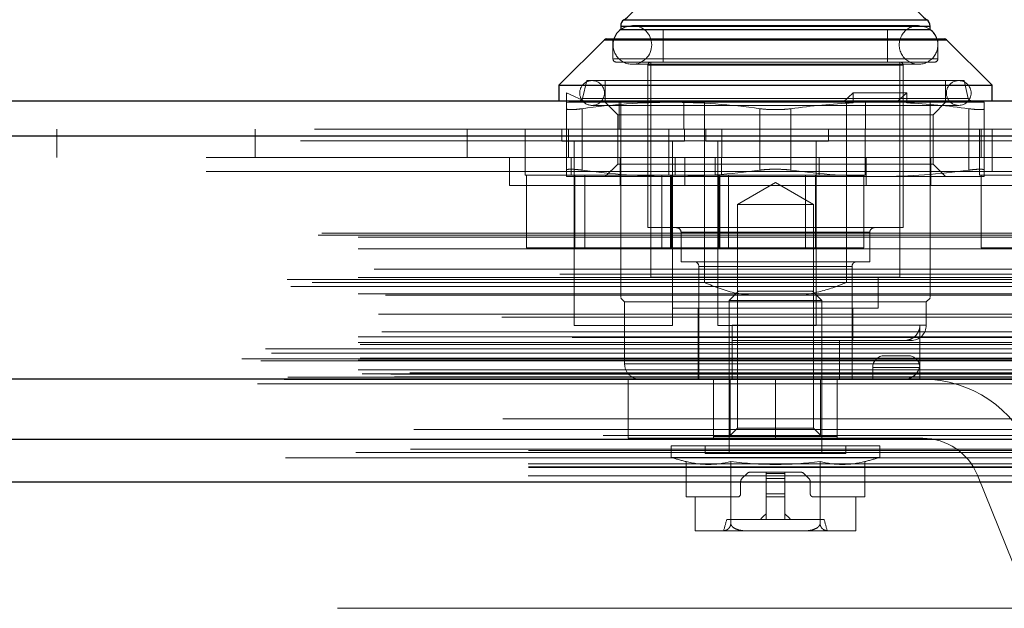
# Model space of a CAD drawing. Header units: inches. Extents: x 0.2 to 10.8, y 0.2 to 8.2.
# Tile 27 of 156: x 4.4364 to 4.5617, y 2.2979 to 2.3727. Entities that reach past the tile are written whole.
import ezdxf

# ---------------------------------------------------------------- set-up
doc = ezdxf.new("R2010")
doc.units = ezdxf.units.IN
doc.header["$MEASUREMENT"] = 0
doc.linetypes.add('HIDDEN', pattern=[0.07500000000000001, 0.05, -0.025])
doc.layers.add('DIMENSIONS', color=140, linetype='Continuous')
doc.styles.add('SLDTEXTSTYLE0', font='TXT', dxfattribs={"width": 0.7})
doc.dimstyles.new('SLDDIMSTYLE0', dxfattribs={"dimtxt": 0.0849609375, "dimasz": 0.13, "dimexe": 0, "dimexo": 0.0625, "dimgap": 0.021240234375, "dimtad": 0, "dimtih": 1, "dimtoh": 1, "dimlfac": 20, "dimrnd": 1e-09, "dimzin": 12, "dimdsep": 46, "dimtxsty": 'SLDTEXTSTYLE0', "dimsah": 1, "dimcen": 0.09, "dimadec": 0, "dimazin": 3, "dimtfac": 1, "dimtofl": 0, "dimtmove": 0, "dimatfit": 3, "dimfxl": 0, "dimfrac": 2, "dimtolj": 1, "dimtzin": 12, "dimarcsym": 0})

# ---------------------------------------------------------------- blocks, each defined once
blk = doc.blocks.new('_D_26')
at = {"layer": 'DIMENSIONS'}
for p, q in [((2.900576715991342, 2.363967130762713), (2.900576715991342, 2.770758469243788)), ((4.577476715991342, 2.363967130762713), (4.577476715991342, 2.770758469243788)), ((2.900576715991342, 2.645758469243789), (3.460934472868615, 2.645758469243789)), ((3.576060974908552, 2.645758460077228), (3.547530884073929, 2.645758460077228)), ((3.547530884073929, 2.645758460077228), (3.547530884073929, 2.510727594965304)), ((3.899209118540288, 2.645758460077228), (3.927739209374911, 2.645758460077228)), ((3.927739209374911, 2.645758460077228), (3.927739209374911, 2.510727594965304)), ((4.577476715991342, 2.645758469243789), (4.014335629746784, 2.645758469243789)), ((3.547530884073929, 2.510727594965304), (3.576060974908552, 2.510727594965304)), ((3.927739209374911, 2.510727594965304), (3.899209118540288, 2.510727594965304))]:
    blk.add_line(p, q, dxfattribs=at)
for points in [[(2.900576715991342, 2.645758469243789), (3.030576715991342, 2.625758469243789), (3.030576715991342, 2.665758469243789)], [(4.577476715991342, 2.645758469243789), (4.447476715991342, 2.665758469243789), (4.447476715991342, 2.625758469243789)]]:
    blk.add_solid(points, dxfattribs=at)
at = {"layer": 'DIMENSIONS', "char_height": 0.08333333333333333, "attachment_point": 1, "style": 'SLDTEXTSTYLE0'}
for s, insert in [('33.54', (3.576060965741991, 2.772200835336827)), ('851.9', (3.576060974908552, 2.618149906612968))]:
    blk.add_mtext(s, dxfattribs=dict(at, insert=insert))

msp = doc.modelspace()

# ---------------------------------------------------------------- linework, layer by layer
at = {"color": 7, "linetype": 'Continuous', "lineweight": 25}
for p, q in [((4.512902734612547, 2.37192326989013), (4.512902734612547, 2.371496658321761)), ((4.512902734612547, 2.37192326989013), (4.532587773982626, 2.37192326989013)), ((4.513324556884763, 2.372730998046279), (4.532587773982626, 2.372730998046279)), ((4.532587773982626, 2.372730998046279), (4.551850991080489, 2.372730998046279)), ((4.532587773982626, 2.37192326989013), (4.552272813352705, 2.37192326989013)), ((4.552272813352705, 2.371496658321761), (4.552272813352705, 2.37192326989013)), ((4.512902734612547, 2.371478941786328), (4.532587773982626, 2.371478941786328)), ((4.532587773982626, 2.371478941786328), (4.552272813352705, 2.371478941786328)), ((4.510818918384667, 2.370182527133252), (4.505028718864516, 2.3643923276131)), ((4.510818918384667, 2.370182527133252), (4.532587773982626, 2.370182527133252)), ((4.511097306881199, 2.370297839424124), (4.532587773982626, 2.370297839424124)), ((4.532587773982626, 2.370297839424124), (4.554078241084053, 2.370297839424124)), ((4.532587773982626, 2.370182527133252), (4.554356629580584, 2.370182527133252)), ((4.560146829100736, 2.3643923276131), (4.554356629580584, 2.370182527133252)), ((4.505028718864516, 2.3643923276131), (4.505028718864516, 2.362423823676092)), ((4.505028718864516, 2.3643923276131), (4.532587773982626, 2.3643923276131)), ((4.532587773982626, 2.3643923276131), (4.560146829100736, 2.3643923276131)), ((4.560146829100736, 2.362423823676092), (4.560146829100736, 2.3643923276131)), ((2.873924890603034, 2.362423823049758), (4.604104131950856, 2.362423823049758)), ((2.872157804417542, 2.357961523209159), (4.605871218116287, 2.357961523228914)), ((2.866707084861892, 2.327048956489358), (4.611321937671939, 2.327048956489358)), ((2.901172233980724, 2.319367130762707), (4.57688119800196, 2.319367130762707)), ((2.901172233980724, 2.313967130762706), (4.57688119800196, 2.313967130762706))]:
    msp.add_line(p, q, dxfattribs=at)
at = {"color": 7, "linetype": 'HIDDEN', "lineweight": 18}
for p, q in [((4.552272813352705, 2.37192326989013), (4.512902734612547, 2.37192326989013)), ((4.512925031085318, 2.37192326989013), (4.552250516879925, 2.37192326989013)), ((4.512925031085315, 2.37192326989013), (4.552250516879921, 2.37192326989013)), ((4.551850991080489, 2.372730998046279), (4.513324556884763, 2.372730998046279)), ((4.513346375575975, 2.372730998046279), (4.551829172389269, 2.372730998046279)), ((4.513346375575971, 2.372730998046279), (4.551829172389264, 2.372730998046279)), ((4.550796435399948, 2.371988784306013), (4.514379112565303, 2.371988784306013)), ((4.512902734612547, 2.371496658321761), (4.512902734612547, 2.371478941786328)), ((4.518316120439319, 2.371478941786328), (4.518316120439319, 2.367345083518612)), ((4.546859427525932, 2.367345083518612), (4.546859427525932, 2.371478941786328)), ((4.552272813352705, 2.371478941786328), (4.552272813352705, 2.371496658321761)), ((4.554356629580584, 2.370182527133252), (4.510818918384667, 2.370182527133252)), ((4.510840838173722, 2.370182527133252), (4.554334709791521, 2.370182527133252)), ((4.510840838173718, 2.370182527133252), (4.554334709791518, 2.370182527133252)), ((4.511918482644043, 2.370297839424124), (4.511918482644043, 2.367738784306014)), ((4.553257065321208, 2.367738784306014), (4.553257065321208, 2.370297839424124)), ((4.512006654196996, 2.367738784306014), (4.553168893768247, 2.367738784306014)), ((4.512006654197, 2.367738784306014), (4.553168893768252, 2.367738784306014)), ((4.512006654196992, 2.367738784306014), (4.553168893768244, 2.367738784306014)), ((4.512312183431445, 2.367345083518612), (4.532587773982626, 2.367345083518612)), ((4.514379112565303, 2.367067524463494), (4.550796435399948, 2.367067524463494)), ((4.51634761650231, 2.36695138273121), (4.51634761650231, 2.346282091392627)), ((4.51643658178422, 2.36695138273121), (4.548738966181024, 2.36695138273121)), ((4.516436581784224, 2.36695138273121), (4.548738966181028, 2.36695138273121)), ((4.516436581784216, 2.36695138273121), (4.54873896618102, 2.36695138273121)), ((4.516741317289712, 2.367345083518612), (4.516741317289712, 2.339982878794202)), ((4.532587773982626, 2.367345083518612), (4.552863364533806, 2.367345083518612)), ((4.548434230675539, 2.339982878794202), (4.548434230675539, 2.367345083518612)), ((4.548827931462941, 2.346282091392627), (4.548827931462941, 2.36695138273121)), ((4.50857202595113, 2.364982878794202), (4.508051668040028, 2.362728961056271)), ((4.50857202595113, 2.364982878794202), (4.532587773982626, 2.364982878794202)), ((4.510934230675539, 2.364982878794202), (4.510934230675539, 2.362423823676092)), ((4.532587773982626, 2.364982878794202), (4.556603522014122, 2.364982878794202)), ((4.554241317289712, 2.362423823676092), (4.554241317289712, 2.364982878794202)), ((4.557123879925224, 2.362728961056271), (4.556603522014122, 2.364982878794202)), ((4.506012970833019, 2.363408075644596), (4.508571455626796, 2.362226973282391)), ((4.506012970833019, 2.362149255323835), (4.506012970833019, 2.363408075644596)), ((4.542465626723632, 2.363408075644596), (4.541186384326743, 2.362226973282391)), ((4.542465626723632, 2.362149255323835), (4.542465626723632, 2.363408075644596)), ((4.549284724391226, 2.363408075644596), (4.542465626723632, 2.363408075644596)), ((4.549284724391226, 2.363408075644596), (4.548005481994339, 2.362226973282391)), ((4.549284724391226, 2.362149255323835), (4.549284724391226, 2.363408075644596)), ((4.506012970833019, 2.362149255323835), (4.506306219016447, 2.362226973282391)), ((4.506306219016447, 2.362226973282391), (4.519300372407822, 2.362226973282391)), ((4.508073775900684, 2.362728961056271), (4.55710177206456, 2.362728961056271)), ((4.508073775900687, 2.362728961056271), (4.557101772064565, 2.362728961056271)), ((4.508073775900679, 2.362728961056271), (4.557101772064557, 2.362728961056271)), ((4.509261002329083, 2.36183327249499), (4.555914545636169, 2.36183327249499)), ((4.510934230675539, 2.362226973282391), (4.512532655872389, 2.360628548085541)), ((4.512722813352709, 2.358823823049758), (4.512722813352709, 2.362423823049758)), ((4.512902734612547, 2.339293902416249), (4.512902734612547, 2.362423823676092)), ((4.519300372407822, 2.362226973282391), (4.542319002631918, 2.362226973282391)), ((4.520947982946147, 2.358823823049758), (4.520947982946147, 2.362423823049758)), ((4.523566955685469, 2.339293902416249), (4.523566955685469, 2.362423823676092)), ((4.541608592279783, 2.339293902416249), (4.541608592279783, 2.362423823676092)), ((4.542465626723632, 2.362149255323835), (4.542319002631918, 2.362226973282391)), ((4.548005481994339, 2.362226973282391), (4.542319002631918, 2.362226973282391)), ((4.544047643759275, 2.358823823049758), (4.544047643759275, 2.362423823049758)), ((4.549138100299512, 2.362226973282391), (4.548005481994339, 2.362226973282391)), ((4.549284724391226, 2.362149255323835), (4.549138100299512, 2.362226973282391)), ((4.549138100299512, 2.362226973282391), (4.559162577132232, 2.362226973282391)), ((4.552272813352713, 2.358823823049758), (4.552272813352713, 2.362423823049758)), ((4.552642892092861, 2.360628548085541), (4.554241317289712, 2.362226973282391)), ((4.506012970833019, 2.361412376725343), (4.506012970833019, 2.353592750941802)), ((4.507981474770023, 2.361412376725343), (4.507981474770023, 2.353592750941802)), ((4.507981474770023, 2.361412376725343), (4.507981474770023, 2.353592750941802)), ((4.507981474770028, 2.361412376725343), (4.507981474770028, 2.353592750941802)), ((4.507981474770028, 2.361412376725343), (4.507981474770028, 2.353592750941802)), ((4.507981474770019, 2.361412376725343), (4.507981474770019, 2.353592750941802)), ((4.50798147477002, 2.361412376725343), (4.507981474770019, 2.353592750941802)), ((4.512532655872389, 2.360628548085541), (4.552642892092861, 2.360628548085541)), ((4.512532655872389, 2.360628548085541), (4.512532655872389, 2.354376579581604)), ((4.530619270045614, 2.361412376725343), (4.530619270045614, 2.353592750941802)), ((4.530619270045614, 2.361412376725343), (4.530619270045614, 2.353592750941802)), ((4.530619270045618, 2.361412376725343), (4.530619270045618, 2.353592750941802)), ((4.530619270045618, 2.361412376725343), (4.530619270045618, 2.353592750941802)), ((4.53061927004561, 2.361412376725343), (4.53061927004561, 2.353592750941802)), ((4.53061927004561, 2.361412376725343), (4.53061927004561, 2.353592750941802)), ((4.53455627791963, 2.361412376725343), (4.53455627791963, 2.353592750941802)), ((4.534556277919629, 2.361412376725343), (4.534556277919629, 2.353592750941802)), ((4.534556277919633, 2.361412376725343), (4.534556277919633, 2.353592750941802)), ((4.534556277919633, 2.361412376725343), (4.534556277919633, 2.353592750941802)), ((4.534556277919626, 2.361412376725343), (4.534556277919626, 2.353592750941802)), ((4.534556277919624, 2.361412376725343), (4.534556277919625, 2.353592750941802)), ((4.552642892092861, 2.354376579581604), (4.552642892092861, 2.360628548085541)), ((4.55719407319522, 2.361412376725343), (4.55719407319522, 2.353592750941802)), ((4.55719407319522, 2.361412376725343), (4.55719407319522, 2.353592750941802)), ((4.557194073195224, 2.361412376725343), (4.557194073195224, 2.353592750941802)), ((4.557194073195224, 2.361412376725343), (4.557194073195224, 2.353592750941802)), ((4.557194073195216, 2.361412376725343), (4.557194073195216, 2.353592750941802)), ((4.557194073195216, 2.361412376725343), (4.557194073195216, 2.353592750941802)), ((4.559162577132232, 2.361412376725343), (4.559162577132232, 2.353592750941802)), ((4.605871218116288, 2.357961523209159), (2.872157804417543, 2.357961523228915)), ((2.873924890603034, 2.358823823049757), (4.604104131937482, 2.358823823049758)), ((4.441156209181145, 2.355223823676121), (4.441156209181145, 2.358823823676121)), ((4.466406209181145, 2.355223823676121), (4.466406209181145, 2.358823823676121)), ((4.493372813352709, 2.355223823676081), (4.493372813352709, 2.358823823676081)), ((4.500756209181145, 2.358823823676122), (4.500756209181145, 2.355223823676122)), ((4.505410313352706, 2.358823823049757), (4.505410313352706, 2.357261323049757)), ((4.506272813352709, 2.358823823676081), (4.506272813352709, 2.355223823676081)), ((4.519022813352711, 2.358823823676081), (4.519022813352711, 2.355223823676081)), ((4.521035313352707, 2.357261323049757), (4.521035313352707, 2.358823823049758)), ((4.523710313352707, 2.358823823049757), (4.523710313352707, 2.357261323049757)), ((4.525756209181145, 2.355223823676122), (4.525756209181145, 2.358823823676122)), ((4.539335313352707, 2.357261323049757), (4.539335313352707, 2.358823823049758)), ((4.544022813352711, 2.355223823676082), (4.544022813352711, 2.358823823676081)), ((4.552272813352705, 2.339293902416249), (4.552272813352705, 2.358823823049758)), ((4.558572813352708, 2.358823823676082), (4.558572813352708, 2.355223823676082)), ((4.558772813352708, 2.355223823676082), (4.558772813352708, 2.358823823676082)), ((4.560156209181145, 2.353423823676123), (4.560156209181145, 2.358823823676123)), ((2.872157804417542, 2.357336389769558), (4.605871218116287, 2.357336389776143)), ((4.605871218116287, 2.357336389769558), (2.872157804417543, 2.357336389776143)), ((4.505410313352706, 2.357261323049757), (4.521035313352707, 2.357261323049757)), ((4.506972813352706, 2.357261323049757), (4.506972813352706, 2.333823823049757)), ((4.519472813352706, 2.333823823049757), (4.519472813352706, 2.357261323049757)), ((4.523710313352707, 2.357261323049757), (4.539335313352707, 2.357261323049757)), ((4.525272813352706, 2.357261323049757), (4.525272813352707, 2.333823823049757)), ((4.537772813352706, 2.333823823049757), (4.537772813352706, 2.357261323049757)), ((4.560156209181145, 2.355223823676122), (2.917906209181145, 2.355223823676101)), ((4.498737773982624, 2.355223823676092), (4.498737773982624, 2.351623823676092)), ((4.500722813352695, 2.355223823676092), (4.500722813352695, 2.352973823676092)), ((4.506597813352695, 2.355223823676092), (4.506597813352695, 2.352973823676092)), ((4.512532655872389, 2.354376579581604), (4.51093423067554, 2.352778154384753)), ((4.512532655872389, 2.354376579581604), (4.552642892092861, 2.354376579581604)), ((4.512812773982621, 2.351623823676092), (4.512812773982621, 2.355223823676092)), ((4.519022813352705, 2.355223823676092), (4.519022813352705, 2.352973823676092)), ((4.519847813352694, 2.352973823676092), (4.519847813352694, 2.355223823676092)), ((4.52103794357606, 2.351623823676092), (4.52103794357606, 2.355223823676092)), ((4.524897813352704, 2.355223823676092), (4.524897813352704, 2.352973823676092)), ((4.525722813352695, 2.352973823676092), (4.525722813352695, 2.355223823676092)), ((4.538147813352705, 2.352973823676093), (4.538147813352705, 2.355223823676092)), ((4.544022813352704, 2.352973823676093), (4.544022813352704, 2.355223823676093)), ((4.544137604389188, 2.351623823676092), (4.544137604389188, 2.355223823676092)), ((4.552362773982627, 2.351623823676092), (4.552362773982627, 2.355223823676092)), ((4.554241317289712, 2.352778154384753), (4.552642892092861, 2.354376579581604)), ((4.558572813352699, 2.355223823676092), (4.558572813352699, 2.352973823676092)), ((4.587122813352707, 2.355223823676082), (4.560156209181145, 2.355223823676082)), ((2.917906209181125, 2.353423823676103), (4.560156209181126, 2.353423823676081)), ((2.917906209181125, 2.353423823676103), (4.560156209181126, 2.353423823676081)), ((4.560156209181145, 2.353423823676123), (2.917906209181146, 2.353423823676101)), ((4.560156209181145, 2.353423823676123), (2.917906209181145, 2.353423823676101)), ((4.500722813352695, 2.352973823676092), (4.525722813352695, 2.352973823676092)), ((4.500925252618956, 2.352973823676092), (4.500925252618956, 2.343723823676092)), ((4.506012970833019, 2.352778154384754), (4.519300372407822, 2.352778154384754)), ((4.507074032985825, 2.352973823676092), (4.507074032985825, 2.343723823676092)), ((4.508325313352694, 2.352973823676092), (4.508325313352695, 2.343723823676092)), ((4.518120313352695, 2.343723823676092), (4.518120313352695, 2.352973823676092)), ((4.519225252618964, 2.352973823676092), (4.519225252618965, 2.343723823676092)), ((4.519300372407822, 2.352778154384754), (4.545875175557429, 2.352778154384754)), ((4.519371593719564, 2.352973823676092), (4.519371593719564, 2.343723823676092)), ((4.525374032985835, 2.352973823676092), (4.525374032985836, 2.343723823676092)), ((4.525520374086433, 2.352973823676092), (4.525520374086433, 2.343723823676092)), ((4.525722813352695, 2.352973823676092), (4.544022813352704, 2.352973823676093)), ((4.526625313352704, 2.352973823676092), (4.526625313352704, 2.343723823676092)), ((4.536420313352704, 2.343723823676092), (4.536420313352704, 2.352973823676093)), ((4.537671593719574, 2.352973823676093), (4.537671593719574, 2.343723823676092)), ((4.543820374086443, 2.352973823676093), (4.543820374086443, 2.343723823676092)), ((4.545875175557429, 2.352778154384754), (4.559162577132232, 2.352778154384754)), ((4.558572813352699, 2.352973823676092), (4.583572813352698, 2.352973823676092)), ((4.558775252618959, 2.352973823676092), (4.55877525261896, 2.343723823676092)), ((4.586056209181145, 2.353423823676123), (4.560156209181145, 2.353423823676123)), ((4.532587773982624, 2.351623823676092), (4.498737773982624, 2.351623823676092)), ((4.532587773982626, 2.3520270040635), (4.527748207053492, 2.349232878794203)), ((4.537427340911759, 2.349232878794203), (4.532587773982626, 2.3520270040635)), ((4.566437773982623, 2.351623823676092), (4.532587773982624, 2.351623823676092)), ((4.527748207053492, 2.349232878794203), (4.532587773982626, 2.349232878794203)), ((4.527748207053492, 2.349232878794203), (4.527748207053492, 2.320773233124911)), ((4.532587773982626, 2.349232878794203), (4.537427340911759, 2.349232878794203)), ((4.537427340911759, 2.320773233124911), (4.537427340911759, 2.349232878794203)), ((2.874423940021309, 2.345331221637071), (4.603605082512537, 2.345331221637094)), ((2.874862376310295, 2.345590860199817), (4.603166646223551, 2.345590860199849)), ((4.51634761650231, 2.346282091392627), (4.532587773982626, 2.346282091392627)), ((4.520579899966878, 2.345691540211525), (4.520579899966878, 2.34195138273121)), ((4.520667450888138, 2.345691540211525), (4.544508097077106, 2.345691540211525)), ((4.520667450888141, 2.345691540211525), (4.54450809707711, 2.345691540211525)), ((4.520667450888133, 2.345691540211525), (4.544508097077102, 2.345691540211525)), ((4.532587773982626, 2.346282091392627), (4.548827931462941, 2.346282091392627)), ((4.544595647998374, 2.34195138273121), (4.544595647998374, 2.345691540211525)), ((2.87949271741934, 2.345090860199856), (4.598536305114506, 2.345090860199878)), ((2.879492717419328, 2.345090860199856), (4.598536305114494, 2.345090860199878)), ((2.87949271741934, 2.343571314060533), (4.598536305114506, 2.343571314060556)), ((4.500925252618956, 2.343723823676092), (4.507074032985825, 2.343723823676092)), ((4.507074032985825, 2.343723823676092), (4.519371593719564, 2.343723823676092)), ((4.519371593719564, 2.343723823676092), (4.525520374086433, 2.343723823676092)), ((4.525520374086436, 2.343723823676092), (4.537671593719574, 2.343723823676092)), ((4.537671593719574, 2.343723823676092), (4.543820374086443, 2.343723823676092)), ((4.55877525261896, 2.343723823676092), (4.564924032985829, 2.343723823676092)), ((4.520579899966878, 2.34195138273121), (4.532587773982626, 2.34195138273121)), ((4.532587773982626, 2.34195138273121), (4.544595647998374, 2.34195138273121)), ((4.605146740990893, 2.340372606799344), (2.872889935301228, 2.340372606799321)), ((2.881512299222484, 2.34098636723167), (4.596516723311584, 2.340986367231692)), ((4.522843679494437, 2.341360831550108), (4.522843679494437, 2.32699075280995)), ((4.522866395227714, 2.341360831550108), (4.54230915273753, 2.341360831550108)), ((4.522866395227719, 2.341360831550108), (4.542309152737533, 2.341360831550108)), ((4.52286639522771, 2.341360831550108), (4.542309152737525, 2.341360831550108)), ((4.542331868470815, 2.32699075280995), (4.542331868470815, 2.341360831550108)), ((2.870461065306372, 2.339671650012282), (4.607567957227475, 2.339671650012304)), ((2.873642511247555, 2.339321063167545), (4.604386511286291, 2.339321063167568)), ((2.87949271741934, 2.339950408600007), (4.598536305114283, 2.33995040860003)), ((4.597977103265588, 2.339954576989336), (2.880050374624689, 2.339954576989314)), ((4.512902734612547, 2.339293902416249), (4.523566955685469, 2.339293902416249)), ((4.516741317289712, 2.339982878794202), (4.532587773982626, 2.339982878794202)), ((4.519497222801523, 2.339982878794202), (4.519497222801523, 2.336045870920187)), ((4.532587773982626, 2.339982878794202), (4.548434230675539, 2.339982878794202)), ((4.541608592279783, 2.339293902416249), (4.552272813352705, 2.339293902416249)), ((4.545678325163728, 2.336045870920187), (4.545678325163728, 2.339982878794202)), ((2.870929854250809, 2.338796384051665), (4.607094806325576, 2.338796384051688)), ((2.87949271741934, 2.337883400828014), (4.598536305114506, 2.337883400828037)), ((4.527889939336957, 2.338211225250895), (4.526682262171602, 2.337003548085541)), ((4.527889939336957, 2.338211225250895), (4.532587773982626, 2.338211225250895)), ((4.532587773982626, 2.338211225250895), (4.537285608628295, 2.338211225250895)), ((4.538493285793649, 2.337003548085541), (4.537285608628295, 2.338211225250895)), ((2.882951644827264, 2.337692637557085), (4.595072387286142, 2.337692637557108)), ((4.512902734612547, 2.337325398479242), (4.513394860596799, 2.33683327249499)), ((4.513394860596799, 2.33683327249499), (4.532587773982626, 2.33683327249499)), ((4.513394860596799, 2.33683327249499), (4.513394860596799, 2.328959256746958)), ((4.526682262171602, 2.337003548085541), (4.532587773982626, 2.337003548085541)), ((4.526682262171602, 2.337003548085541), (4.526682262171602, 2.317541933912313)), ((4.532587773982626, 2.337003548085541), (4.538493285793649, 2.337003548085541)), ((4.532587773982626, 2.33683327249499), (4.551780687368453, 2.33683327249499)), ((4.538493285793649, 2.317541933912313), (4.538493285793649, 2.337003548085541)), ((4.551780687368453, 2.33683327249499), (4.552272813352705, 2.337325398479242)), ((4.551780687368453, 2.333880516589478), (4.551780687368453, 2.33683327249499)), ((2.882069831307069, 2.33528862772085), (4.595959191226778, 2.335288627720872)), ((2.882069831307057, 2.33528862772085), (4.595959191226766, 2.335288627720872)), ((4.519497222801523, 2.336045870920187), (4.532587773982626, 2.336045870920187)), ((4.522745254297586, 2.336045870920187), (4.522745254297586, 2.32699075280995)), ((4.532587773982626, 2.336045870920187), (4.545678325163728, 2.336045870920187)), ((4.542430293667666, 2.33191201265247), (4.542430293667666, 2.336045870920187)), ((4.597792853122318, 2.33488360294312), (2.880235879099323, 2.334883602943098)), ((2.882495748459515, 2.333050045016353), (4.595531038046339, 2.333050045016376)), ((4.506972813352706, 2.333823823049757), (4.519472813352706, 2.333823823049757)), ((4.525272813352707, 2.333823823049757), (4.537772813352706, 2.333823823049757)), ((4.527075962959, 2.333880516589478), (4.551693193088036, 2.333880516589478)), ((4.527075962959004, 2.333880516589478), (4.551693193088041, 2.333880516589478)), ((4.527075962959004, 2.328959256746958), (4.527075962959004, 2.333880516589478)), ((4.527075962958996, 2.333880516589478), (4.551693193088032, 2.333880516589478)), ((4.550972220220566, 2.328959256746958), (4.550972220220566, 2.333880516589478)), ((4.606714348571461, 2.332307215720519), (2.871309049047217, 2.332307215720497)), ((2.87949271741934, 2.332381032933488), (4.598536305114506, 2.33238103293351)), ((2.87949271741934, 2.33167714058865), (4.598536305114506, 2.331677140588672)), ((2.879492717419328, 2.33167714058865), (4.598536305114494, 2.331677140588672)), ((4.527075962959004, 2.33191201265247), (4.549812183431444, 2.33191201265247)), ((4.540742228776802, 2.32699075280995), (4.540742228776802, 2.33191201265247)), ((2.867722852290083, 2.330866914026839), (4.610306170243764, 2.330866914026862)), ((2.868483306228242, 2.330297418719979), (4.609513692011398, 2.330297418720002)), ((2.872251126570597, 2.330885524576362), (4.60577789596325, 2.330885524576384)), ((2.87974271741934, 2.33142714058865), (4.598286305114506, 2.331427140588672)), ((2.864681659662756, 2.329584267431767), (4.613347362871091, 2.329584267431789)), ((2.864681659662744, 2.329584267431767), (4.613347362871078, 2.329584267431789)), ((2.867109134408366, 2.32932909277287), (4.610919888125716, 2.329329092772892)), ((4.610865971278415, 2.329634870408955), (2.867163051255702, 2.329634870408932)), ((2.87949271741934, 2.32942714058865), (4.598536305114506, 2.329427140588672)), ((2.879492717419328, 2.32942714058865), (4.598536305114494, 2.329427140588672)), ((2.87974271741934, 2.32967714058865), (4.598286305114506, 2.329677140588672)), ((4.549461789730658, 2.32999075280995), (4.546461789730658, 2.32999075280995)), ((2.87949271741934, 2.328182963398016), (4.598536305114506, 2.328182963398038)), ((2.879492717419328, 2.328182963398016), (4.598536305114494, 2.328182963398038)), ((4.586056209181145, 2.327823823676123), (2.892006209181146, 2.327823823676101)), ((4.550972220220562, 2.328959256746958), (4.513485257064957, 2.328959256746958)), ((4.550972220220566, 2.328959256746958), (4.513485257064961, 2.328959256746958)), ((4.550972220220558, 2.328959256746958), (4.513485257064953, 2.328959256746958)), ((4.550961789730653, 2.32849075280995), (4.544961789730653, 2.32849075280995)), ((4.544961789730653, 2.32849075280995), (4.550961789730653, 2.32849075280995)), ((4.550961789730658, 2.32849075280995), (4.544961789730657, 2.32849075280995)), ((4.544961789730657, 2.32849075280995), (4.544961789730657, 2.32699075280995)), ((4.544961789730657, 2.32849075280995), (4.550961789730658, 2.32849075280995)), ((4.550961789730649, 2.32849075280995), (4.54496178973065, 2.32849075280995)), ((4.54496178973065, 2.32849075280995), (4.550961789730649, 2.32849075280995)), ((4.550961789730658, 2.32849075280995), (4.550961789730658, 2.32699075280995)), ((2.869972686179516, 2.327003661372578), (4.608056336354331, 2.3270036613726)), ((2.870098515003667, 2.326987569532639), (4.607930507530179, 2.326987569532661)), ((2.870550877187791, 2.327274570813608), (4.607478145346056, 2.327274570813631)), ((2.870550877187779, 2.327274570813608), (4.607478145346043, 2.327274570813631)), ((2.879992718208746, 2.32767714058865), (4.598036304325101, 2.327677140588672)), ((2.879992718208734, 2.32767714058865), (4.598036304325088, 2.327677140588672)), ((2.883640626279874, 2.327634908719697), (4.594388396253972, 2.32763490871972)), ((2.883640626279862, 2.327634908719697), (4.59438839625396, 2.32763490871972)), ((2.88410445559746, 2.327306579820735), (4.593924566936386, 2.327306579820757)), ((2.884104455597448, 2.327306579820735), (4.593924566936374, 2.327306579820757)), ((4.513836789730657, 2.32699075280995), (4.532586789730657, 2.326990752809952)), ((4.513836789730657, 2.326990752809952), (4.513836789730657, 2.31949075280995)), ((4.524711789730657, 2.32699075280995), (4.524711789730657, 2.31949075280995)), ((4.524713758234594, 2.319707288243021), (4.524713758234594, 2.32699075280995)), ((4.526847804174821, 2.319707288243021), (4.526847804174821, 2.32699075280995)), ((4.532586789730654, 2.326990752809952), (4.532586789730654, 2.31949075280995)), ((4.532586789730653, 2.326990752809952), (4.532586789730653, 2.31949075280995)), ((4.532586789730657, 2.326990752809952), (4.532586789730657, 2.31949075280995)), ((4.532586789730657, 2.326990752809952), (4.551336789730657, 2.32699075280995)), ((4.532586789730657, 2.326990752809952), (4.532586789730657, 2.31949075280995)), ((4.532586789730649, 2.326990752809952), (4.532586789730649, 2.31949075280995)), ((4.532586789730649, 2.326990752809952), (4.532586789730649, 2.31949075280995)), ((4.53832774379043, 2.319707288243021), (4.53832774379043, 2.32699075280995)), ((4.540461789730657, 2.32699075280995), (4.540461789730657, 2.31949075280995)), ((2.866707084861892, 2.326423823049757), (4.611321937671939, 2.326423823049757)), ((2.886558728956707, 2.320591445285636), (4.59147029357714, 2.320591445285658)), ((4.527748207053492, 2.320773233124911), (4.526682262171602, 2.319707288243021)), ((4.527748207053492, 2.320773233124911), (4.537427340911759, 2.320773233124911)), ((4.538493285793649, 2.319707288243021), (4.537427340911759, 2.320773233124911)), ((4.513836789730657, 2.31949075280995), (4.532586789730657, 2.31949075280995)), ((4.524713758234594, 2.319707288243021), (4.526847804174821, 2.319707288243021)), ((4.526847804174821, 2.319707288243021), (4.53832774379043, 2.319707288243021)), ((4.551336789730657, 2.31949075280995), (4.532586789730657, 2.31949075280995)), ((4.53832774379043, 2.319707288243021), (4.540461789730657, 2.319707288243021)), ((2.886132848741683, 2.318115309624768), (4.591894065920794, 2.31811530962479)), ((2.901172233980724, 2.31793804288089), (4.576881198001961, 2.317938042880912)), ((4.519300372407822, 2.318526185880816), (4.532587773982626, 2.318526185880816)), ((4.519300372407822, 2.318526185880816), (4.519300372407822, 2.317061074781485)), ((4.52363108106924, 2.318526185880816), (4.52363108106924, 2.317541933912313)), ((4.532587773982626, 2.318526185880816), (4.545875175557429, 2.318526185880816)), ((4.541544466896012, 2.317541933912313), (4.541544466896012, 2.318526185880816)), ((4.545875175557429, 2.317061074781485), (4.545875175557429, 2.318526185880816)), ((2.879211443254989, 2.317681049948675), (4.598809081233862, 2.317681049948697)), ((4.519300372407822, 2.317061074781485), (4.532587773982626, 2.317061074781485)), ((4.521222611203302, 2.316527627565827), (4.521222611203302, 2.31203012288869)), ((4.52363108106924, 2.317541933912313), (4.532587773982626, 2.317541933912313)), ((4.526905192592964, 2.316527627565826), (4.526905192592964, 2.308645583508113)), ((4.532587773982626, 2.317541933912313), (4.541544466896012, 2.317541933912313)), ((4.532587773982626, 2.317061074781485), (4.545875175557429, 2.317061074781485)), ((4.538270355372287, 2.316527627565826), (4.538270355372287, 2.308645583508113)), ((4.543952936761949, 2.316527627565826), (4.543952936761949, 2.31203012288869)), ((2.901126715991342, 2.316249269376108), (4.576926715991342, 2.316249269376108)), ((2.901172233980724, 2.315767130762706), (4.57688119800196, 2.315767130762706)), ((2.901126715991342, 2.314727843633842), (4.576926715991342, 2.314727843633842)), ((2.901172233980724, 2.313967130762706), (4.57688119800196, 2.313967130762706)), ((2.901172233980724, 2.313967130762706), (4.57688119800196, 2.313967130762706)), ((2.901172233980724, 2.313967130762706), (4.57688119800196, 2.313967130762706)), ((2.901172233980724, 2.313967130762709), (4.576881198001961, 2.313967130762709)), ((2.901172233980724, 2.313967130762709), (4.57688119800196, 2.313967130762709)), ((4.528158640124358, 2.313950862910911), (4.528158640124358, 2.312423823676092)), ((4.528969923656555, 2.315006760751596), (4.528331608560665, 2.314368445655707)), ((4.531406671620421, 2.315179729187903), (4.52938750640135, 2.315179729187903)), ((4.531406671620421, 2.315179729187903), (4.533768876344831, 2.315179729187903)), ((4.531406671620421, 2.315179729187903), (4.531406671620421, 2.315006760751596)), ((4.531406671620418, 2.315006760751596), (4.533768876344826, 2.315006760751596)), ((4.531406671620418, 2.315006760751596), (4.533768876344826, 2.315006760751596)), ((4.531406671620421, 2.315006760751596), (4.531406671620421, 2.314368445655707)), ((4.531406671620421, 2.315006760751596), (4.533768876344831, 2.315006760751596)), ((4.531406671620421, 2.315006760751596), (4.533768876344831, 2.315006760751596)), ((4.531406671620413, 2.315006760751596), (4.533768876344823, 2.315006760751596)), ((4.531406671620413, 2.315006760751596), (4.533768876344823, 2.315006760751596)), ((4.531406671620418, 2.314368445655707), (4.533768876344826, 2.314368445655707)), ((4.531406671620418, 2.314368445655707), (4.533768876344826, 2.314368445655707)), ((4.531406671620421, 2.314368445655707), (4.531406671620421, 2.313950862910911)), ((4.531406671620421, 2.314368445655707), (4.533768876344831, 2.314368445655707)), ((4.531406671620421, 2.314368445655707), (4.533768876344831, 2.314368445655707)), ((4.531406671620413, 2.314368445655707), (4.533768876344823, 2.314368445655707)), ((4.531406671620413, 2.314368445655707), (4.533768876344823, 2.314368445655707)), ((4.531406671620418, 2.313950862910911), (4.533768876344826, 2.313950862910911)), ((4.531406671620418, 2.313950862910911), (4.533768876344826, 2.313950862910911)), ((4.531406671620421, 2.313950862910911), (4.533768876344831, 2.313950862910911)), ((4.531406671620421, 2.313950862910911), (4.531406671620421, 2.312423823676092)), ((4.531406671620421, 2.313950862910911), (4.533768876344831, 2.313950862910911)), ((4.531406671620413, 2.313950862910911), (4.533768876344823, 2.313950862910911)), ((4.531406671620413, 2.313950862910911), (4.533768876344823, 2.313950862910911)), ((4.533768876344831, 2.315179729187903), (4.533768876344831, 2.315006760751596)), ((4.535788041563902, 2.315179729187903), (4.533768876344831, 2.315179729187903)), ((4.533768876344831, 2.315006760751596), (4.533768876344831, 2.314368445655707)), ((4.533768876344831, 2.314368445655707), (4.533768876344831, 2.313950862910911)), ((4.533768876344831, 2.313950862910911), (4.533768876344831, 2.312423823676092)), ((4.536843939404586, 2.314368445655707), (4.536205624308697, 2.315006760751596)), ((4.537016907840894, 2.312423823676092), (4.537016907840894, 2.313950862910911)), ((4.563723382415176, 2.301366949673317), (4.558289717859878, 2.314802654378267)), ((4.522359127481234, 2.31203012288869), (4.521222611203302, 2.31203012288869)), ((4.522359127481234, 2.307700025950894), (4.522359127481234, 2.31203012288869)), ((4.527764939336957, 2.31203012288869), (4.522359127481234, 2.31203012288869)), ((4.531406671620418, 2.312423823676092), (4.533768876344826, 2.312423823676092)), ((4.531406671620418, 2.312423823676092), (4.533768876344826, 2.312423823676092)), ((4.531406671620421, 2.312423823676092), (4.533768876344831, 2.312423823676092)), ((4.531406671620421, 2.312423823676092), (4.531406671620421, 2.31203012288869)), ((4.531406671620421, 2.312423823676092), (4.533768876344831, 2.312423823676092)), ((4.531406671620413, 2.312423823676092), (4.533768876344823, 2.312423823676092)), ((4.531406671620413, 2.312423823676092), (4.533768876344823, 2.312423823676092)), ((4.531406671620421, 2.31203012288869), (4.531406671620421, 2.309175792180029)), ((4.531406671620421, 2.31203012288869), (4.533768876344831, 2.31203012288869)), ((4.533768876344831, 2.312423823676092), (4.533768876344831, 2.31203012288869)), ((4.533768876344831, 2.31203012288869), (4.533768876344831, 2.309175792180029)), ((4.542816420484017, 2.31203012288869), (4.537410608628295, 2.31203012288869)), ((4.542816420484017, 2.31203012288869), (4.542816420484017, 2.307700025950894)), ((4.543952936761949, 2.31203012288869), (4.542816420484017, 2.31203012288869)), ((4.52639714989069, 2.309175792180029), (4.538778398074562, 2.309175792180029)), ((4.522394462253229, 2.307699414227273), (4.522412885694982, 2.307699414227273)), ((4.522394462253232, 2.307699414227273), (4.522412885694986, 2.307699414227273)), ((4.522394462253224, 2.307699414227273), (4.522412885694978, 2.307699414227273)), ((4.522412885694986, 2.307699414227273), (4.52571491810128, 2.307699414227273)), ((4.52571491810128, 2.307699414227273), (4.529285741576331, 2.307699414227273)), ((4.529285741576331, 2.307699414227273), (4.53588980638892, 2.307699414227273)), ((4.53588980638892, 2.307699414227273), (4.539460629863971, 2.307699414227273)), ((4.539460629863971, 2.307699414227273), (4.542762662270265, 2.307699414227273)), ((4.542762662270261, 2.307699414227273), (4.542781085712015, 2.307699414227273)), ((4.542762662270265, 2.307699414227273), (4.542781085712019, 2.307699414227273)), ((4.542762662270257, 2.307699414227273), (4.542781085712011, 2.307699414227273)), ((4.57688119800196, 2.297867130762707), (2.901172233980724, 2.297867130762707))]:
    msp.add_line(p, q, dxfattribs=at)
at = {"color": 7, "linetype": 'HIDDEN', "lineweight": 18, "flags": 128}
for points in [[(4.514379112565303, 2.371988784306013), (4.513437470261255, 2.37180148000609), (4.512902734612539, 2.371496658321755)], [(4.552272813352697, 2.371496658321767), (4.551738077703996, 2.37180148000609), (4.550796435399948, 2.371988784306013)], [(4.60316594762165, 2.321952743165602), (3.752927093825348, 2.321952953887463), (2.874865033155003, 2.321952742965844)], [(4.597904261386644, 2.321963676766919), (3.752927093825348, 2.321963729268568), (2.880122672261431, 2.321963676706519)], [(4.610686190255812, 2.319828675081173), (3.702450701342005, 2.319828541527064), (2.867338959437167, 2.319828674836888)], [(4.610685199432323, 2.319828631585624), (3.810190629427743, 2.319826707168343), (2.867339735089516, 2.319828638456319)], [(2.886135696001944, 2.318115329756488), (3.72509558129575, 2.318115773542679), (4.591909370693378, 2.318115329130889)], [(2.870268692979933, 2.317010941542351), (3.725085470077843, 2.317010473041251), (4.607769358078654, 2.317010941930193)], [(2.901172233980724, 2.315876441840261), (3.725085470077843, 2.315876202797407), (4.57688119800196, 2.315876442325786)]]:
    msp.add_lwpolyline(points, dxfattribs=at)
at = {"color": 7, "linetype": 'Continuous', "lineweight": 25}
for centre, radius, start, end in [((4.509949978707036, 2.377577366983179), 0.005905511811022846, 304.8499045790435, 346.5458794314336), ((4.555225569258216, 2.377577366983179), 0.005905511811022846, 193.454120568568, 235.1500954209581), ((4.51388698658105, 2.37192326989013), 0.0009842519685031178, 124.8499045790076, 180), ((4.551288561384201, 2.37192326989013), 0.0009842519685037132, 0, 55.15009542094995), ((4.514379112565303, 2.369528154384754), 0.002460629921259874, 126.8698976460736, 161.7719472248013), ((4.550796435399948, 2.369528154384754), 0.002460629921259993, 18.22805277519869, 53.1301023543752), ((4.511097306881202, 2.369904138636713), 0.0003937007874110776, 90.00000000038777, 134.999999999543), ((4.55407824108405, 2.369904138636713), 0.0003937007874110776, 45.000000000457, 89.99999999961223)]:
    msp.add_arc(centre, radius, start, end, dxfattribs=at)
at = {"color": 7, "linetype": 'HIDDEN', "lineweight": 18}
for centre, radius, start, end in [((4.514379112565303, 2.369528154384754), 0.002460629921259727, 270.0000000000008, 90), ((4.550796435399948, 2.369528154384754), 0.002460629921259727, 90, 270.0000000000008), ((4.514379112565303, 2.369528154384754), 0.002460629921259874, 161.7719472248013, 270.0000000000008), ((4.550796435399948, 2.369528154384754), 0.002460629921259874, 270.0000000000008, 18.22805277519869), ((4.512312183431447, 2.367738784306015), 0.0003937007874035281, 180.0000000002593, 269.9999999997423), ((4.516741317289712, 2.36695138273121), 0.0003937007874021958, 90, 180), ((4.548434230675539, 2.36695138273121), 0.0003937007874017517, 0, 90), ((4.552863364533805, 2.367738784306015), 0.0003937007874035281, 270.0000000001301, 359.9999999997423), ((4.509261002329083, 2.363408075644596), 0.001574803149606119, 90, 270.0000000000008), ((4.509261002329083, 2.363408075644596), 0.001574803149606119, 270.0000000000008, 90), ((4.555914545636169, 2.363408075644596), 0.001574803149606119, 90, 270.0000000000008), ((4.555914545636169, 2.363408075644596), 0.001574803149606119, 270.0000000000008, 90), ((4.5076680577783, 2.362817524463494), 0.0003937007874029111, 270.0000000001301, 346.9999999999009), ((4.557507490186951, 2.362817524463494), 0.0003937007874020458, 193.0000000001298, 270.0000000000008), ((4.519989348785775, 2.345691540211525), 0.0005905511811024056, 0, 90), ((4.545186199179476, 2.345691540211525), 0.0005905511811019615, 89.99999999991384, 180), ((4.522253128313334, 2.341360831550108), 0.0005905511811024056, 0, 90), ((4.542922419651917, 2.341360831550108), 0.0005905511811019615, 89.99999999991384, 180), ((4.549812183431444, 2.333880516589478), 0.001968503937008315, 270.0000000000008, 0), ((4.546461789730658, 2.32849075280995), 0.001500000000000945, 90, 180), ((4.549461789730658, 2.32849075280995), 0.001500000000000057, 0, 90), ((4.515363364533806, 2.328959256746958), 0.001968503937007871, 180, 270.0000000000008), ((4.551336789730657, 2.311990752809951), 0.01500000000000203, 22.01938135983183, 90), ((4.551336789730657, 2.311990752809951), 0.00750000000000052, 22.01938135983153, 90), ((4.532587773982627, 2.361211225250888), 0.04610629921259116, 253.2503397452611, 255.7295548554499), ((4.524063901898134, 2.327586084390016), 0.01141763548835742, 255.5904657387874, 284.4095342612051), ((4.532587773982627, 2.361211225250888), 0.04504348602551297, 262.7523851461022, 277.247614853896), ((4.541111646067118, 2.327586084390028), 0.01141763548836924, 255.5904657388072, 284.4095342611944), ((4.532587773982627, 2.361211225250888), 0.0461062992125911, 284.2704451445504, 286.7496602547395), ((4.52874919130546, 2.313950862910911), 0.0005905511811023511, 135, 180), ((4.52938750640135, 2.314589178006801), 0.0005905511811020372, 90, 135.0000000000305), ((4.535788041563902, 2.314589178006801), 0.0005905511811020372, 44.99999999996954, 90), ((4.536426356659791, 2.313950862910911), 0.0005905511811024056, 0, 45), ((4.527764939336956, 2.312423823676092), 0.0003937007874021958, 270.0000000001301, 0), ((4.537410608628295, 2.312423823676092), 0.0003937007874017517, 180, 270.0000000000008), ((5.544308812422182, 2.024362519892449), 1.05700650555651, 164.3682972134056, 164.4513821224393), ((3.520865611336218, 2.024362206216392), 1.057007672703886, 15.54861792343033, 15.63170274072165), ((4.522412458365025, 2.310024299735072), 0.002324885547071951, 268.6855685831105, 270.0105313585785), ((4.522394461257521, 2.308720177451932), 0.00102076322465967, 268.0163070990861, 270.0000558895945), ((4.522412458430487, 2.310024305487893), 0.002324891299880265, 268.6855702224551, 270.0105297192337), ((4.542763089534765, 2.31002430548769), 0.002324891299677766, 269.9894702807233, 271.3144297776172), ((4.542763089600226, 2.310024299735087), 0.002324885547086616, 269.9894686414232, 271.3144314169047), ((4.542781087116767, 2.308720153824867), 0.00102073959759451, 269.9999211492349, 271.9837158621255)]:
    msp.add_arc(centre, radius, start, end, dxfattribs=at)
for points in [[(4.506012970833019, 2.361412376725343), (4.506012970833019, 2.361771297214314), (4.506012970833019, 2.362029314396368), (4.506012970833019, 2.362149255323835)], [(4.519300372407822, 2.362226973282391), (4.515512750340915, 2.362226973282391), (4.51174138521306, 2.361925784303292), (4.507981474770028, 2.361412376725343)], [(4.530619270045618, 2.361412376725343), (4.526859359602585, 2.361925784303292), (4.52308799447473, 2.362226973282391), (4.519300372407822, 2.362226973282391)], [(4.542465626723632, 2.362149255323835), (4.539820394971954, 2.362029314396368), (4.537184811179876, 2.361771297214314), (4.534556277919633, 2.361412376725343)], [(4.557194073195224, 2.361412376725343), (4.554565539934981, 2.361771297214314), (4.551929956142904, 2.362029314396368), (4.549284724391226, 2.362149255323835)], [(4.559162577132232, 2.362226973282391), (4.559162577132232, 2.362226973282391), (4.559162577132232, 2.361925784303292), (4.559162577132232, 2.361412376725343)], [(4.506012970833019, 2.352778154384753), (4.506012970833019, 2.352778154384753), (4.506012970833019, 2.353079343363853), (4.506012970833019, 2.353592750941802)], [(4.519300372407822, 2.352778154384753), (4.515512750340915, 2.352778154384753), (4.51174138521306, 2.353079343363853), (4.507981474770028, 2.353592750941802)], [(4.530619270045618, 2.353592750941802), (4.526859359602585, 2.353079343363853), (4.52308799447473, 2.352778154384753), (4.519300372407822, 2.352778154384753)], [(4.534556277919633, 2.353592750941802), (4.538316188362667, 2.353079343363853), (4.542087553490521, 2.352778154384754), (4.545875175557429, 2.352778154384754)], [(4.545875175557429, 2.352778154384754), (4.549662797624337, 2.352778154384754), (4.553434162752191, 2.353079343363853), (4.557194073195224, 2.353592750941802)], [(4.559162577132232, 2.353592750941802), (4.559162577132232, 2.353079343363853), (4.559162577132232, 2.352778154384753), (4.559162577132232, 2.352778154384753)], [(4.530670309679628, 2.30917579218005), (4.530900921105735, 2.309424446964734), (4.531140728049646, 2.3096634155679), (4.53140667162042, 2.309874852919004)], [(4.53376887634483, 2.309874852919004), (4.534034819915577, 2.309663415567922), (4.534274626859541, 2.309424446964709), (4.534505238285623, 2.30917579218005)]]:
    msp.add_open_spline(points, degree=3, dxfattribs=at)
for points, knots in [([(4.507981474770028, 2.361412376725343), (4.507682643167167, 2.361371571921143), (4.507411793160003, 2.361340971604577), (4.506925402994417, 2.361299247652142), (4.506712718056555, 2.361288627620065), (4.506369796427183, 2.361288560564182), (4.506235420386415, 2.361299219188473), (4.506058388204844, 2.361340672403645), (4.506012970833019, 2.361371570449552), (4.506012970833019, 2.361412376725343)], [0, 0, 0, 0, 0.25, 0.25, 0.5, 0.5, 0.75, 0.75, 1, 1, 1, 1]), ([(4.534556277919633, 2.361412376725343), (4.534257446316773, 2.361371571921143), (4.533941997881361, 2.361340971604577), (4.53327833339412, 2.361299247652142), (4.532932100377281, 2.361288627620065), (4.532246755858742, 2.361288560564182), (4.531898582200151, 2.361299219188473), (4.531237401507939, 2.361340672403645), (4.530918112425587, 2.361371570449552), (4.530619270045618, 2.361412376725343)], [0, 0, 0, 0, 0.25, 0.25, 0.5, 0.5, 0.75, 0.75, 1, 1, 1, 1]), ([(4.559162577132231, 2.361412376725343), (4.559162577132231, 2.361371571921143), (4.559117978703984, 2.361340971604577), (4.558940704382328, 2.361299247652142), (4.558807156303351, 2.361288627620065), (4.558464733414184, 2.361288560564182), (4.558250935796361, 2.361299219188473), (4.55776678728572, 2.361340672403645), (4.557492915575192, 2.361371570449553), (4.557194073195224, 2.361412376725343)], [0, 0, 0, 0, 0.25, 0.25, 0.5, 0.5, 0.75, 0.75, 1, 1, 1, 1]), ([(4.506012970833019, 2.353592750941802), (4.506012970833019, 2.353633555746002), (4.506057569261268, 2.353664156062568), (4.506234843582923, 2.353705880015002), (4.506368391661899, 2.35371650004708), (4.506710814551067, 2.353716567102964), (4.50692461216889, 2.353705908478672), (4.507408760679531, 2.3536644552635), (4.507682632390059, 2.353633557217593), (4.507981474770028, 2.353592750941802)], [0, 0, 0, 0, 0.25, 0.25, 0.5, 0.5, 0.75, 0.75, 1, 1, 1, 1]), ([(4.530619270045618, 2.353592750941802), (4.530918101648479, 2.353633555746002), (4.531233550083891, 2.353664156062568), (4.531897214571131, 2.353705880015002), (4.53224344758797, 2.35371650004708), (4.532928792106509, 2.353716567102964), (4.533276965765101, 2.353705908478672), (4.533938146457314, 2.3536644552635), (4.534257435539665, 2.353633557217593), (4.534556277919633, 2.353592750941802)], [0, 0, 0, 0, 0.25, 0.25, 0.5, 0.5, 0.75, 0.75, 1, 1, 1, 1]), ([(4.557194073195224, 2.353592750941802), (4.557492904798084, 2.353633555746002), (4.557763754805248, 2.353664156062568), (4.558250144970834, 2.353705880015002), (4.558462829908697, 2.35371650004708), (4.558805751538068, 2.353716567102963), (4.558940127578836, 2.353705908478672), (4.559117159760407, 2.3536644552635), (4.559162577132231, 2.353633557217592), (4.559162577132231, 2.353592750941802)], [0, 0, 0, 0, 0.25, 0.25, 0.5, 0.5, 0.75, 0.75, 1, 1, 1, 1]), ([(4.512902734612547, 2.337380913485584), (4.512902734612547, 2.337413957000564), (4.512902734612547, 2.337488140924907), (4.512902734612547, 2.338339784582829), (4.512902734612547, 2.339069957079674), (4.512902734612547, 2.339293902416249)], [0, 0, 0, 0, 0.3576770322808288, 0.8029982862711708, 1, 1, 1, 1]), ([(4.523566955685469, 2.339293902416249), (4.524886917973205, 2.338758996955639), (4.526778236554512, 2.337992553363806), (4.528796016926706, 2.337762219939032), (4.529405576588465, 2.337692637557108)], [0, 0, 0, 0, 0.6979058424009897, 0.9999999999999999, 0.9999999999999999, 0.9999999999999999, 0.9999999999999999]), ([(4.536246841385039, 2.337692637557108), (4.537478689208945, 2.337963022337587), (4.539308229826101, 2.338364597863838), (4.541042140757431, 2.339065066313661), (4.541608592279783, 2.339293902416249)], [0, 0, 0, 0, 0.6733099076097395, 1, 1, 1, 1]), ([(4.552272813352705, 2.337380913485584), (4.552272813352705, 2.337413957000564), (4.552272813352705, 2.337488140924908), (4.552272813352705, 2.338339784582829), (4.552272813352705, 2.339069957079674), (4.552272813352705, 2.339293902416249)], [0, 0, 0, 0, 0.3576770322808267, 0.8029982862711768, 1, 1, 1, 1]), ([(4.550972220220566, 2.333880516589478), (4.550972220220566, 2.333613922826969), (4.550915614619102, 2.333352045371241), (4.550701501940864, 2.332869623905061), (4.550543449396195, 2.332650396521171), (4.550158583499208, 2.332291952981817), (4.549928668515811, 2.33214982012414), (4.549437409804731, 2.331960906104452), (4.549172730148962, 2.33191201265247), (4.548906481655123, 2.33191201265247)], [0, 0, 0, 0, 0.25, 0.25, 0.5, 0.5, 0.75, 0.75, 1, 1, 1, 1]), ([(4.527075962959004, 2.32699075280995), (4.527075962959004, 2.32699075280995), (4.527075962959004, 2.327038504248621), (4.527075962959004, 2.327228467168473), (4.527075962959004, 2.32736898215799), (4.527075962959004, 2.327908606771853), (4.527075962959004, 2.32842556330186), (4.527075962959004, 2.328959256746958)], [0, 0, 0, 0, 0.2499999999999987, 0.2499999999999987, 0.4999999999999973, 0.4999999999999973, 1, 1, 1, 1]), ([(4.550972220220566, 2.328959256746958), (4.550972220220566, 2.328692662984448), (4.550915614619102, 2.32843078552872), (4.550701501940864, 2.327948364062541), (4.550543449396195, 2.327729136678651), (4.550158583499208, 2.327370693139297), (4.549928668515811, 2.32722856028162), (4.54943740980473, 2.327039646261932), (4.549172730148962, 2.32699075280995), (4.548906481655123, 2.32699075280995)], [0, 0, 0, 0, 0.25, 0.25, 0.5, 0.5, 0.75, 0.75, 1, 1, 1, 1]), ([(4.52571491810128, 2.307699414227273), (4.525943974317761, 2.307699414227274), (4.526173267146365, 2.307726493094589), (4.526506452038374, 2.307899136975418), (4.526615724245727, 2.307979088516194), (4.526758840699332, 2.308164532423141), (4.526804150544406, 2.308239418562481), (4.526875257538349, 2.308420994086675), (4.526900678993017, 2.308529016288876), (4.526905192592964, 2.308645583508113)], [0, 0, 0, 0, 0.4999999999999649, 0.4999999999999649, 0.7500000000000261, 0.7500000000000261, 0.875000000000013, 0.875000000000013, 1, 1, 1, 1]), ([(4.526905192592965, 2.308645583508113), (4.526914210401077, 2.308529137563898), (4.526965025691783, 2.30842112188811), (4.527106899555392, 2.308239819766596), (4.527196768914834, 2.308165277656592), (4.527486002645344, 2.307977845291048), (4.527703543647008, 2.307898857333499), (4.528369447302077, 2.307726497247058), (4.528827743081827, 2.307699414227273), (4.529285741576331, 2.307699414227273)], [0, 0, 0, 0, 0.1249999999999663, 0.1249999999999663, 0.2499999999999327, 0.2499999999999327, 0.499999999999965, 0.499999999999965, 1, 1, 1, 1]), ([(4.53588980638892, 2.307699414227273), (4.536347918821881, 2.307699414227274), (4.536806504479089, 2.307726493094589), (4.537472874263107, 2.307899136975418), (4.537691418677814, 2.307979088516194), (4.537977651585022, 2.308164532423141), (4.53806827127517, 2.308239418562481), (4.538210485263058, 2.308420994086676), (4.538261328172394, 2.308529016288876), (4.538270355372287, 2.308645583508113)], [0, 0, 0, 0, 0.499999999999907, 0.499999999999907, 0.7499999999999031, 0.7499999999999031, 0.8749999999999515, 0.8749999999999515, 1, 1, 1, 1]), ([(4.538270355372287, 2.308645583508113), (4.538274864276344, 2.308529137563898), (4.538300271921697, 2.308421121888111), (4.538371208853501, 2.308239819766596), (4.538416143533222, 2.308165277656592), (4.538560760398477, 2.307977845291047), (4.538669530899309, 2.307898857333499), (4.539002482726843, 2.307726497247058), (4.539231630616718, 2.307699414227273), (4.539460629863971, 2.307699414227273)], [0, 0, 0, 0, 0.1249999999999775, 0.1249999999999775, 0.249999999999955, 0.249999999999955, 0.4999999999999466, 0.4999999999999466, 1, 1, 1, 1])]:
    msp.add_open_spline(points, degree=3, knots=knots, dxfattribs=at)

# ---------------------------------------------------------------- dimensions: what is measured, and where the dimension line sits
at = {"layer": 'DIMENSIONS'}
dim = msp.add_linear_dim(base=(4.577476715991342, 2.645758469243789), p1=(2.900576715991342, 2.313967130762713), p2=(4.577476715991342, 2.313967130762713), dimstyle='SLDDIMSTYLE0', dxfattribs=at)
dim.commit()
dim.dimension.update_dxf_attribs({"geometry": '_D_26', "text_midpoint": (3.737635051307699, 2.645758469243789), "dimtype": 160})

doc.saveas('drawing.dxf')
